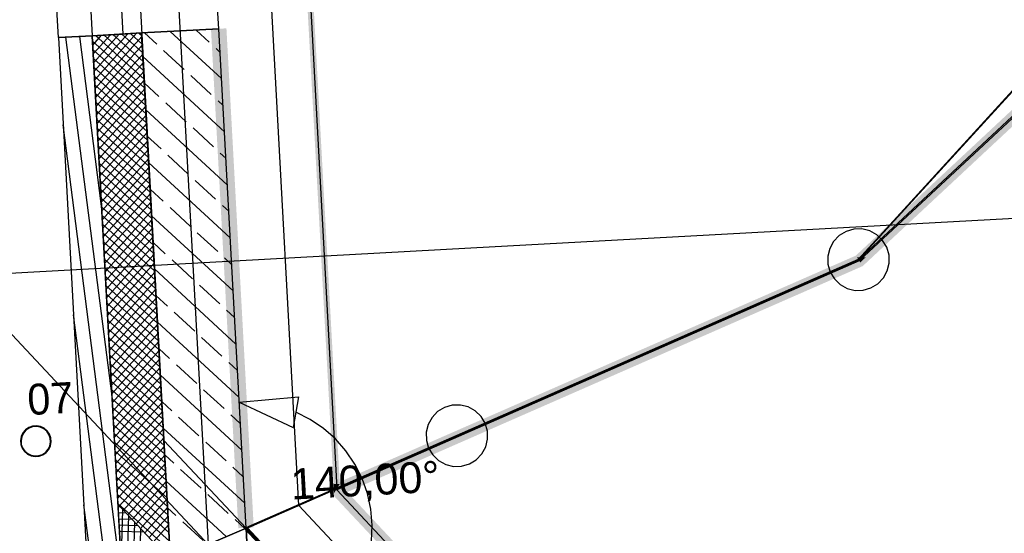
# Model space of a CAD drawing. Extents: x 199 to 1388, y 138 to 979.
# Tile 49 of 155: x 291 to 355, y 527 to 560. Entities that reach past the tile are written whole.
import ezdxf
from ezdxf.lldxf.tags import DXFTag

# ---------------------------------------------------------------- set-up
doc = ezdxf.new("R2010")
doc.units = 0
doc.layers.get('0').update_dxf_attribs({"lineweight": 25})
for name, color, linetype, lineweight, true_color in [('01AFU Allgemein Bemaßung-A07ET47HDI', 7, 'Continuous', 25, 0x848484), ('20 Außenwände-A07ET47EDI', 7, 'Continuous', 25, 0x848484), ('20 Dach Stb-Decke-A07ET47IDI', 7, 'Continuous', 25, 0x848484), ('20 Fallrohre - Beschriftung-A07ET47PDI', 7, 'Continuous', 25, 0x848484), ('20 Fallrohre-A07ET47YDI', 7, 'Continuous', 25, 0x848484), ('20 Fundament-A07ET47RDI', 7, 'Continuous', 25, 0x848484), ('20 Zaun innen', 7, 'Continuous', 25, 0x848484), ('A-0', 7, 'Continuous', 25, 0x848484), ('UPO_Loop2', 140, 'Continuous', 30, 0x00bfff), ('Uponor_TeilFlaecheGrenze', 6, 'Continuous', 25, 0xff00ff), ('Uponor_ZonenGrenze', 1, 'Continuous', 25, 0xff0000)]:
    doc.layers.add(name, color=color, linetype=linetype, lineweight=lineweight, true_color=true_color)
doc.layers.add('02 Raster Gebäude-A07ET47NDI', color=7, linetype='Continuous', lineweight=25)
doc.styles.get("Standard").update_dxf_attribs({"font": 'arial.ttf'})
tags = doc.linetypes.add('Raster-A07ET47ODI', pattern=[0.2, 0.1, -0.05, 0, -0.05]).pattern_tags.tags
tags[10:11] = [DXFTag(74, 4), DXFTag(75, 0), DXFTag(340, '0'), DXFTag(46, 1.0), DXFTag(50, 0.0), DXFTag(44, 0.0), DXFTag(45, 0.0)]
tags[8:9] = [DXFTag(74, 4), DXFTag(75, 0), DXFTag(340, '0'), DXFTag(46, 1.0), DXFTag(50, 0.0), DXFTag(44, 0.0), DXFTag(45, 0.0)]
tags[6:7] = [DXFTag(74, 4), DXFTag(75, 0), DXFTag(340, '0'), DXFTag(46, 1.0), DXFTag(50, 0.0), DXFTag(44, 0.0), DXFTag(45, 0.0)]
tags[4:5] = [DXFTag(74, 4), DXFTag(75, 0), DXFTag(340, '0'), DXFTag(46, 1.0), DXFTag(50, 0.0), DXFTag(44, 0.0), DXFTag(45, 0.0)]
tags = doc.linetypes.add('Öffnungslinie Tür Fenster-A07ET47JDI', pattern=[0.115, 0.075, -0.04]).pattern_tags.tags
tags[6:7] = [DXFTag(74, 4), DXFTag(75, 0), DXFTag(340, '0'), DXFTag(46, 1.0), DXFTag(50, 0.0), DXFTag(44, 0.0), DXFTag(45, 0.0)]
tags[4:5] = [DXFTag(74, 4), DXFTag(75, 0), DXFTag(340, '0'), DXFTag(46, 1.0), DXFTag(50, 0.0), DXFTag(44, 0.0), DXFTag(45, 0.0)]

# ---------------------------------------------------------------- blocks, each defined once
blk = doc.blocks.new('Referenz-A07ET47ZDI', base_point=(226.995, 158.1))
at = {"layer": '01AFU Allgemein Bemaßung-A07ET47HDI'}
for p, q in [((305.132, 535.317), (308.981, 535.65)), ((308.981, 535.65), (308.632, 533.681)), ((305.132, 535.317), (308.632, 533.681)), ((309.731, 534.197), (308.807, 534.665)), ((310.589, 533.615), (309.731, 534.197)), ((311.366, 532.929), (310.589, 533.615)), ((312.05, 532.15), (311.366, 532.929)), ((312.63, 531.291), (312.05, 532.15)), ((313.097, 530.366), (312.63, 531.291)), ((313.443, 529.388), (313.097, 530.366)), ((313.663, 528.375), (313.443, 529.388)), ((313.752, 527.343), (313.663, 528.375)), ((313.711, 526.307), (313.752, 527.343))]:
    blk.add_line(p, q, dxfattribs=at)
at = {"layer": '02 Raster Gebäude-A07ET47NDI', "linetype": 'Raster-A07ET47ODI', "ltscale": 56.250004}
for p, q in [((280.949, 931.356), (317.662, 260.681)), ((1024.469, 583.839), (320.128, 545.284)), ((268.905, 562.647), (551.626, 260.835)), ((320.128, 545.284), (255.738, 541.759))]:
    blk.add_line(p, q, dxfattribs=at)
at = {"layer": '02 Raster Gebäude-A07ET47NDI', "linetype": 'ByBlock', "ltscale": 56.250004}
blk.add_line((320.128, 545.284), (320.128, 545.284), dxfattribs=at)
blk.add_line((320.128, 545.284), (320.128, 545.284), dxfattribs=at)
at = {"layer": '20 Außenwände-A07ET47EDI'}
for p, q in [((303.808, 559.498), (301.622, 599.438)), ((293.424, 558.93), (291.238, 598.87)), ((295.533, 560.647), (295.621, 559.05)), ((297.618, 559.159), (297.53, 560.757)), ((295.777, 556.186), (298.484, 559.207)), ((297.618, 559.159), (298.816, 559.225)), ((298.654, 559.216), (298.825, 559.063)), ((298.816, 559.225), (303.808, 559.498)), ((298.816, 559.225), (300.261, 532.831)), ((299.801, 558.496), (298.999, 559.235)), ((303.985, 556.27), (300.67, 559.326)), ((303.192, 558.634), (302.341, 559.418)), ((305.579, 527.154), (303.808, 559.498)), ((293.424, 558.93), (295.621, 559.05)), ((293.424, 558.93), (295.214, 526.224)), ((296.898, 535.71), (293.911, 558.956)), ((296.225, 548.016), (294.813, 559.006)), ((295.621, 559.05), (297.618, 559.159)), ((295.621, 559.05), (297.282, 528.697)), ((295.623, 559.01), (295.66, 559.052)), ((295.64, 558.694), (299.01, 555.674)), ((295.654, 558.446), (296.225, 559.083)), ((295.685, 557.881), (296.79, 559.114)), ((295.715, 557.316), (297.354, 559.145)), ((295.746, 556.751), (297.919, 559.176)), ((295.808, 555.621), (298.829, 558.992)), ((295.83, 559.061), (298.979, 556.239)), ((296.395, 559.092), (298.948, 556.804)), ((296.959, 559.123), (298.917, 557.368)), ((297.524, 559.154), (298.886, 557.933)), ((298.089, 559.185), (298.856, 558.498)), ((295.671, 558.129), (299.041, 555.109)), ((295.839, 555.057), (298.859, 558.427)), ((301.565, 556.869), (300.242, 558.089)), ((303.891, 557.989), (303.633, 558.227)), ((295.702, 557.565), (299.072, 554.544)), ((295.87, 554.492), (298.89, 557.862)), ((295.901, 553.927), (298.921, 557.297)), ((304.173, 552.832), (298.899, 557.695)), ((295.733, 557), (299.103, 553.979)), ((295.932, 553.362), (298.952, 556.732)), ((295.764, 556.435), (299.134, 553.415)), ((295.963, 552.797), (298.983, 556.167)), ((303.329, 555.242), (302.006, 556.462)), ((295.795, 555.87), (299.165, 552.85)), ((295.994, 552.232), (299.014, 555.603)), ((299.938, 555.105), (298.994, 555.976)), ((295.826, 555.305), (299.196, 552.285)), ((295.856, 554.74), (299.227, 551.72)), ((296.025, 551.668), (299.045, 555.038)), ((304.079, 554.551), (303.77, 554.835)), ((295.887, 554.175), (299.257, 551.155)), ((296.056, 551.103), (299.076, 554.473)), ((304.361, 549.394), (299.088, 554.257)), ((301.702, 553.478), (300.379, 554.698)), ((295.918, 553.611), (299.288, 550.59)), ((296.086, 550.538), (299.107, 553.908)), ((297.527, 523.755), (293.733, 553.284)), ((295.949, 553.046), (299.319, 550.025)), ((296.117, 549.973), (299.138, 553.343)), ((303.467, 551.851), (302.144, 553.071)), ((295.98, 552.481), (299.35, 549.461)), ((296.148, 549.408), (299.169, 552.778)), ((296.179, 548.843), (299.2, 552.213)), ((300.076, 551.713), (299.182, 552.537)), ((296.011, 551.916), (299.381, 548.896)), ((296.21, 548.279), (299.23, 551.649)), ((296.042, 551.351), (299.412, 548.331)), ((296.241, 547.714), (299.261, 551.084)), ((301.84, 550.086), (300.517, 551.307)), ((304.267, 551.113), (303.908, 551.444)), ((296.073, 550.786), (299.443, 547.766)), ((296.272, 547.149), (299.292, 550.519)), ((304.55, 545.956), (299.276, 550.818)), ((296.104, 550.222), (299.474, 547.201)), ((296.135, 549.657), (299.505, 546.636)), ((296.303, 546.584), (299.323, 549.954)), ((303.604, 548.46), (302.281, 549.68)), ((296.166, 549.092), (299.536, 546.072)), ((296.334, 546.019), (299.354, 549.389)), ((300.213, 548.322), (299.37, 549.099)), ((296.197, 548.527), (299.567, 545.507)), ((296.365, 545.454), (299.385, 548.824)), ((296.227, 547.962), (299.598, 544.942)), ((296.396, 544.889), (299.416, 548.26)), ((301.977, 546.695), (300.654, 547.915)), ((304.455, 547.675), (304.045, 548.053)), ((296.258, 547.397), (299.628, 544.377)), ((296.427, 544.325), (299.447, 547.695)), ((296.457, 543.76), (299.478, 547.13)), ((304.738, 542.518), (299.464, 547.38)), ((296.289, 546.833), (299.659, 543.812)), ((296.488, 543.195), (299.509, 546.565)), ((296.32, 546.268), (299.69, 543.247)), ((296.519, 542.63), (299.54, 546)), ((303.742, 545.068), (302.418, 546.288)), ((296.351, 545.703), (299.721, 542.683)), ((296.55, 542.065), (299.571, 545.435)), ((300.35, 544.931), (299.558, 545.661)), ((296.382, 545.138), (299.752, 542.118)), ((296.413, 544.573), (299.783, 541.553)), ((296.581, 541.5), (299.601, 544.871)), ((304.644, 544.237), (304.183, 544.661)), ((296.444, 544.008), (299.814, 540.988)), ((296.612, 540.936), (299.632, 544.306)), ((304.926, 539.079), (299.652, 543.942)), ((302.115, 543.304), (300.792, 544.524)), ((296.475, 543.444), (299.845, 540.423)), ((296.643, 540.371), (299.663, 543.741)), ((296.506, 542.879), (299.876, 539.858)), ((296.674, 539.806), (299.694, 543.176)), ((303.879, 541.677), (302.556, 542.897)), ((296.537, 542.314), (299.907, 539.294)), ((296.705, 539.241), (299.725, 542.611)), ((296.736, 538.676), (299.756, 542.046)), ((300.488, 541.539), (299.746, 542.223)), ((296.568, 541.749), (299.938, 538.729)), ((296.767, 538.111), (299.787, 541.482)), ((296.475, 524.878), (294.406, 540.979)), ((296.598, 541.184), (299.969, 538.164)), ((296.798, 537.547), (299.818, 540.917)), ((302.252, 539.912), (300.929, 541.133)), ((304.832, 540.798), (304.32, 541.27)), ((296.629, 540.619), (300, 537.599)), ((296.829, 536.982), (299.849, 540.352)), ((305.114, 535.641), (299.84, 540.504)), ((296.66, 540.054), (300.03, 537.034)), ((296.691, 539.49), (300.061, 536.469)), ((296.859, 536.417), (299.88, 539.787)), ((304.017, 538.286), (302.693, 539.506)), ((296.722, 538.925), (300.092, 535.904)), ((296.89, 535.852), (299.911, 539.222)), ((296.753, 538.36), (300.123, 535.34)), ((296.921, 535.287), (299.942, 538.657)), ((300.625, 538.148), (299.935, 538.785)), ((296.784, 537.795), (300.154, 534.775)), ((296.952, 534.722), (299.973, 538.092)), ((296.983, 534.158), (300.003, 537.528)), ((302.39, 536.521), (301.066, 537.741)), ((305.02, 537.36), (304.458, 537.879)), ((296.815, 537.23), (300.185, 534.21)), ((297.014, 533.593), (300.034, 536.963)), ((305.302, 532.203), (300.029, 537.066)), ((296.846, 536.665), (300.216, 533.645)), ((297.045, 533.028), (300.065, 536.398)), ((296.877, 536.101), (300.247, 533.08)), ((297.076, 532.463), (300.096, 535.833)), ((304.154, 534.894), (302.831, 536.114)), ((296.908, 535.536), (300.278, 532.515)), ((297.107, 531.898), (300.127, 535.268)), ((300.763, 534.757), (300.123, 535.347)), ((296.939, 534.971), (300.309, 531.951)), ((296.97, 534.406), (300.34, 531.386)), ((297.138, 531.333), (300.158, 534.703)), ((302.527, 533.13), (301.204, 534.35)), ((305.208, 533.922), (304.595, 534.487)), ((297, 533.841), (300.371, 530.821)), ((297.169, 530.768), (300.189, 534.139)), ((297.031, 533.276), (300.401, 530.256)), ((297.2, 530.204), (300.22, 533.574)), ((305.491, 528.765), (300.217, 533.628)), ((297.062, 532.712), (300.432, 529.691)), ((297.23, 529.639), (300.251, 533.009)), ((297.261, 529.074), (300.282, 532.444)), ((300.261, 532.831), (300.686, 525.064)), ((304.292, 531.503), (302.968, 532.723)), ((297.093, 532.147), (300.463, 529.126)), ((297.373, 528.6), (300.313, 531.879)), ((300.9, 531.365), (300.311, 531.909)), ((297.124, 531.582), (300.494, 528.562)), ((297.648, 528.307), (300.344, 531.314)), ((297.155, 531.017), (300.525, 527.997)), ((297.922, 528.013), (300.374, 530.75)), ((302.665, 529.738), (301.341, 530.959)), ((305.396, 530.484), (304.733, 531.096)), ((297.186, 530.452), (300.556, 527.432)), ((297.217, 529.887), (300.587, 526.867)), ((298.197, 527.72), (300.405, 530.185)), ((304.293, 526.605), (300.405, 530.19)), ((297.248, 529.323), (300.618, 526.302)), ((298.471, 527.427), (300.436, 529.62)), ((304.429, 528.112), (303.106, 529.332)), ((295.423, 526), (295.08, 528.673)), ((297.279, 528.758), (300.649, 525.737)), ((297.282, 528.697), (297.554, 523.726)), ((298.746, 527.134), (300.467, 529.055)), ((297.289, 528.564), (297.411, 528.56)), ((297.311, 528.163), (297.797, 528.147)), ((297.494, 524.827), (297.609, 528.348)), ((299.02, 526.841), (300.498, 528.49)), ((301.038, 527.974), (300.499, 528.471)), ((297.333, 527.762), (298.184, 527.734)), ((297.355, 527.361), (298.571, 527.321)), ((297.862, 523.857), (297.996, 527.935)), ((298.268, 524.031), (298.382, 527.522)), ((299.295, 526.548), (300.529, 527.925)), ((299.569, 526.255), (300.56, 527.361)), ((302.802, 526.347), (301.479, 527.567)), ((305.503, 527.121), (304.87, 527.705)), ((297.377, 526.96), (298.957, 526.908)), ((298.674, 524.204), (298.769, 527.11)), ((305.585, 527.046), (305.503, 527.121)), ((312.51, 519.754), (305.579, 527.154)), ((306.194, 526.485), (305.585, 527.046))]:
    blk.add_line(p, q, dxfattribs=at)
at = {"layer": '20 Dach Stb-Decke-A07ET47IDI', "linetype": 'Öffnungslinie Tür Fenster-A07ET47JDI', "ltscale": 56.250004}
blk.add_line((285.894, 795.284), (300.686, 525.064), dxfattribs=at)
at = {"layer": '20 Fallrohre-A07ET47YDI'}
for p, q in [((291.75, 533.763), (291.505, 533.675)), ((291.759, 533.724), (291.523, 533.639)), ((292.01, 533.785), (291.75, 533.763)), ((292.009, 533.745), (291.759, 533.724)), ((292.255, 533.701), (292.009, 533.745)), ((292.267, 533.739), (292.01, 533.785)), ((292.482, 533.594), (292.255, 533.701)), ((292.504, 533.628), (292.267, 533.739)), ((291.011, 533.09), (290.965, 532.833)), ((291.049, 533.078), (291.005, 532.831)), ((291.122, 533.326), (291.011, 533.09)), ((291.156, 533.305), (291.049, 533.078)), ((291.29, 533.526), (291.122, 533.326)), ((291.317, 533.496), (291.156, 533.305)), ((291.505, 533.675), (291.29, 533.526)), ((291.523, 533.639), (291.317, 533.496)), ((292.673, 533.433), (292.482, 533.594)), ((292.703, 533.46), (292.504, 533.628)), ((292.817, 533.227), (292.673, 533.433)), ((292.852, 533.245), (292.703, 533.46)), ((292.902, 532.991), (292.817, 533.227)), ((292.941, 533), (292.852, 533.245)), ((290.965, 532.833), (290.987, 532.573)), ((290.987, 532.573), (291.075, 532.327)), ((291.005, 532.831), (291.026, 532.581)), ((291.026, 532.581), (291.111, 532.346)), ((292.772, 532.268), (292.878, 532.495)), ((292.805, 532.246), (292.916, 532.483)), ((292.878, 532.495), (292.923, 532.741)), ((292.923, 532.741), (292.902, 532.991)), ((292.916, 532.483), (292.963, 532.74)), ((292.963, 532.74), (292.941, 533)), ((291.075, 532.327), (291.224, 532.113)), ((291.111, 532.346), (291.254, 532.14)), ((291.224, 532.113), (291.424, 531.945)), ((291.254, 532.14), (291.445, 531.978)), ((291.424, 531.945), (291.66, 531.833)), ((291.445, 531.978), (291.672, 531.872)), ((291.66, 531.833), (291.917, 531.787)), ((291.672, 531.872), (291.919, 531.827)), ((291.917, 531.787), (292.177, 531.809)), ((291.919, 531.827), (292.169, 531.848)), ((292.169, 531.848), (292.404, 531.933)), ((292.177, 531.809), (292.423, 531.898)), ((292.404, 531.933), (292.61, 532.076)), ((292.423, 531.898), (292.637, 532.047)), ((292.61, 532.076), (292.772, 532.268)), ((292.637, 532.047), (292.805, 532.246))]:
    blk.add_line(p, q, dxfattribs=at)
for points in [[(291.649, 533.692), (291.546, 533.692), (291.649, 533.736)], [(291.662, 533.736), (291.649, 533.736), (291.662, 533.739)], [(291.662, 533.698), (291.649, 533.698), (291.649, 533.736)], [(291.662, 533.698), (291.662, 533.736), (291.649, 533.736)], [(291.649, 533.692), (291.662, 533.698), (291.649, 533.698)], [(291.802, 533.739), (291.662, 533.739), (291.802, 533.773)], [(291.802, 533.732), (291.662, 533.732), (291.662, 533.739)], [(291.802, 533.732), (291.802, 533.739), (291.662, 533.739)], [(291.662, 533.698), (291.802, 533.732), (291.662, 533.732)], [(291.808, 533.773), (291.802, 533.773), (291.808, 533.774)], [(291.808, 533.734), (291.802, 533.734), (291.802, 533.773)], [(291.808, 533.734), (291.808, 533.773), (291.802, 533.773)], [(291.802, 533.732), (291.808, 533.734), (291.802, 533.734)], [(291.958, 533.774), (291.808, 533.774), (291.958, 533.786)], [(291.958, 533.746), (291.808, 533.746), (291.808, 533.774)], [(291.958, 533.746), (291.958, 533.774), (291.808, 533.774)], [(291.808, 533.734), (291.958, 533.746), (291.808, 533.746)], [(291.958, 533.746), (291.958, 533.746), (291.958, 533.786)], [(291.958, 533.746), (291.958, 533.786), (291.958, 533.786)], [(291.958, 533.786), (291.958, 533.786), (291.958, 533.786)], [(292.076, 533.746), (291.958, 533.746), (291.958, 533.786)], [(292.109, 533.775), (291.991, 533.775), (291.958, 533.786)], [(291.958, 533.746), (291.958, 533.746), (291.958, 533.746)], [(292.109, 533.735), (292.076, 533.746), (291.958, 533.746)], [(292.109, 533.735), (292.109, 533.775), (291.991, 533.775)], [(292.114, 533.735), (292.109, 533.735), (292.109, 533.775)], [(292.115, 533.734), (292.115, 533.775), (292.109, 533.775)], [(292.115, 533.775), (292.109, 533.775), (292.109, 533.775)], [(292.115, 533.734), (292.114, 533.735), (292.109, 533.735)], [(292.192, 533.734), (292.115, 533.734), (292.115, 533.775)], [(292.255, 533.742), (292.177, 533.742), (292.115, 533.775)], [(292.255, 533.701), (292.192, 533.734), (292.115, 533.734)], [(292.255, 533.701), (292.255, 533.742), (292.177, 533.742)], [(292.266, 533.701), (292.255, 533.701), (292.255, 533.742)], [(292.267, 533.739), (292.256, 533.739), (292.255, 533.742)], [(292.267, 533.696), (292.266, 533.701), (292.255, 533.701)], [(292.267, 533.696), (292.267, 533.739), (292.256, 533.739)], [(292.325, 533.696), (292.267, 533.696), (292.267, 533.739)], [(292.395, 533.687), (292.337, 533.687), (292.267, 533.739)], [(291.011, 533.059), (291.004, 533.059), (291.011, 533.09)], [(291.015, 533.09), (291.011, 533.09), (291.015, 533.099)], [(291.015, 532.931), (291.011, 532.931), (291.011, 533.09)], [(291.015, 532.931), (291.015, 533.09), (291.011, 533.09)], [(291.049, 533.099), (291.015, 533.099), (291.049, 533.183)], [(291.049, 533.078), (291.015, 533.078), (291.015, 533.099)], [(291.049, 533.078), (291.049, 533.099), (291.015, 533.099)], [(291.015, 532.931), (291.049, 533.078), (291.015, 533.078)], [(291.07, 533.183), (291.049, 533.183), (291.07, 533.235)], [(291.07, 533.13), (291.049, 533.13), (291.049, 533.183)], [(291.07, 533.13), (291.07, 533.183), (291.049, 533.183)], [(291.049, 533.078), (291.07, 533.13), (291.049, 533.13)], [(291.106, 533.235), (291.07, 533.235), (291.106, 533.294)], [(291.106, 533.217), (291.07, 533.217), (291.07, 533.235)], [(291.106, 533.217), (291.106, 533.235), (291.07, 533.235)], [(291.07, 533.13), (291.106, 533.217), (291.07, 533.217)], [(291.151, 533.294), (291.106, 533.294), (291.151, 533.369)], [(291.151, 533.292), (291.106, 533.292), (291.106, 533.294)], [(291.151, 533.292), (291.151, 533.294), (291.106, 533.294)], [(291.106, 533.217), (291.151, 533.292), (291.106, 533.292)], [(291.184, 533.369), (291.151, 533.369), (291.184, 533.408)], [(291.184, 533.346), (291.151, 533.346), (291.151, 533.369)], [(291.184, 533.346), (291.184, 533.369), (291.151, 533.369)], [(291.151, 533.292), (291.184, 533.346), (291.151, 533.346)], [(291.236, 533.408), (291.184, 533.408), (291.253, 533.428)], [(291.184, 533.408), (291.253, 533.428), (291.2, 533.428)], [(291.184, 533.346), (291.236, 533.408), (291.184, 533.408)], [(291.253, 533.428), (291.2, 533.428), (291.253, 533.489)], [(291.281, 533.489), (291.253, 533.489), (291.281, 533.514)], [(291.281, 533.461), (291.253, 533.461), (291.253, 533.489)], [(291.281, 533.461), (291.281, 533.489), (291.253, 533.489)], [(291.253, 533.428), (291.281, 533.461), (291.253, 533.461)], [(291.342, 533.514), (291.281, 533.514), (291.371, 533.539)], [(291.281, 533.514), (291.371, 533.539), (291.31, 533.539)], [(291.281, 533.461), (291.342, 533.514), (291.281, 533.514)], [(291.371, 533.539), (291.31, 533.539), (291.371, 533.592)], [(291.395, 533.592), (291.371, 533.592), (291.395, 533.607)], [(291.395, 533.56), (291.371, 533.56), (291.371, 533.592)], [(291.395, 533.56), (291.395, 533.592), (291.371, 533.592)], [(291.371, 533.539), (291.395, 533.56), (291.371, 533.56)], [(291.471, 533.607), (291.395, 533.607), (291.505, 533.628)], [(291.395, 533.607), (291.505, 533.628), (291.429, 533.628)], [(291.395, 533.56), (291.471, 533.607), (291.395, 533.607)], [(291.505, 533.628), (291.429, 533.628), (291.505, 533.675)], [(291.523, 533.675), (291.505, 533.675), (291.523, 533.682)], [(291.523, 533.639), (291.505, 533.639), (291.505, 533.675)], [(291.523, 533.639), (291.523, 533.675), (291.505, 533.675)], [(291.505, 533.628), (291.523, 533.639), (291.505, 533.639)], [(291.626, 533.682), (291.523, 533.682), (291.649, 533.692)], [(291.523, 533.682), (291.649, 533.692), (291.546, 533.692)], [(291.523, 533.639), (291.626, 533.682), (291.523, 533.682)], [(292.395, 533.644), (292.325, 533.696), (292.267, 533.696)], [(292.395, 533.644), (292.395, 533.687), (292.337, 533.687)], [(292.409, 533.644), (292.395, 533.644), (292.395, 533.687)], [(292.413, 533.68), (292.397, 533.68), (292.395, 533.687)], [(292.413, 533.633), (292.409, 533.644), (292.395, 533.644)], [(292.413, 533.633), (292.413, 533.68), (292.397, 533.68)], [(292.458, 533.633), (292.413, 533.633), (292.413, 533.68)], [(292.524, 533.613), (292.478, 533.613), (292.413, 533.68)], [(292.524, 533.566), (292.458, 533.633), (292.413, 533.633)], [(292.524, 533.566), (292.524, 533.613), (292.478, 533.613)], [(292.54, 533.566), (292.524, 533.566), (292.524, 533.613)], [(292.547, 533.599), (292.529, 533.599), (292.524, 533.613)], [(292.547, 533.546), (292.54, 533.566), (292.524, 533.566)], [(292.547, 533.546), (292.547, 533.599), (292.529, 533.599)], [(292.584, 533.546), (292.547, 533.546), (292.547, 533.599)], [(292.639, 533.521), (292.602, 533.521), (292.547, 533.599)], [(292.639, 533.469), (292.584, 533.546), (292.547, 533.546)], [(292.639, 533.469), (292.639, 533.521), (292.602, 533.521)], [(292.656, 533.469), (292.639, 533.469), (292.639, 533.521)], [(292.667, 533.497), (292.647, 533.497), (292.639, 533.521)], [(292.667, 533.436), (292.656, 533.469), (292.639, 533.469)], [(292.667, 533.436), (292.667, 533.497), (292.647, 533.497)], [(292.697, 533.436), (292.667, 533.436), (292.667, 533.497)], [(292.737, 533.416), (292.707, 533.416), (292.667, 533.497)], [(292.737, 533.355), (292.697, 533.436), (292.667, 533.436)], [(292.737, 533.355), (292.737, 533.416), (292.707, 533.416)], [(292.755, 533.355), (292.737, 533.355), (292.737, 533.416)], [(292.769, 533.379), (292.748, 533.379), (292.737, 533.416)], [(292.769, 533.303), (292.755, 533.355), (292.737, 533.355)], [(292.769, 533.303), (292.769, 533.379), (292.748, 533.379)], [(292.793, 533.303), (292.769, 533.303), (292.769, 533.379)], [(292.817, 533.303), (292.793, 533.303), (292.769, 533.379)], [(292.817, 533.227), (292.793, 533.303), (292.769, 533.303)], [(292.817, 533.227), (292.817, 533.303), (292.793, 533.303)], [(292.833, 533.227), (292.817, 533.227), (292.817, 533.303)], [(292.852, 533.245), (292.829, 533.245), (292.817, 533.303)], [(292.852, 533.142), (292.833, 533.227), (292.817, 533.227)], [(292.852, 533.142), (292.852, 533.245), (292.829, 533.245)], [(292.867, 533.142), (292.852, 533.142), (292.852, 533.245)], [(292.875, 533.191), (292.86, 533.191), (292.852, 533.245)], [(292.875, 533.088), (292.867, 533.142), (292.852, 533.142)], [(292.875, 533.088), (292.875, 533.191), (292.86, 533.191)], [(292.89, 533.088), (292.875, 533.088), (292.875, 533.191)], [(292.911, 533.105), (292.887, 533.105), (292.875, 533.191)], [(292.911, 532.942), (292.89, 533.088), (292.875, 533.088)], [(292.911, 532.942), (292.911, 533.105), (292.887, 533.105)], [(292.913, 532.942), (292.911, 532.942), (292.911, 533.105)], [(292.913, 533.101), (292.911, 533.101), (292.911, 533.105)], [(292.913, 532.918), (292.913, 533.101), (292.911, 533.101)], [(292.919, 532.918), (292.913, 532.918), (292.913, 533.101)], [(292.924, 533.057), (292.914, 533.057), (292.913, 533.101)], [(290.975, 532.781), (290.964, 532.781), (290.975, 532.937)], [(290.975, 532.645), (290.975, 532.781), (290.964, 532.781)], [(290.977, 532.937), (290.975, 532.937), (290.977, 532.945)], [(290.977, 532.645), (290.975, 532.645), (290.975, 532.937)], [(290.977, 532.624), (290.977, 532.937), (290.975, 532.937)], [(290.977, 532.624), (290.977, 532.645), (290.975, 532.645)], [(291.004, 532.945), (290.977, 532.945), (291.004, 533.059)], [(290.997, 532.624), (290.977, 532.624), (290.977, 532.945)], [(291.004, 532.515), (291.004, 532.945), (290.977, 532.945)], [(291.004, 532.515), (290.997, 532.624), (290.977, 532.624)], [(291.011, 532.88), (291.004, 532.88), (291.004, 533.059)], [(291.011, 532.88), (291.011, 533.059), (291.004, 533.059)], [(291.004, 532.781), (291.011, 532.88), (291.004, 532.88)], [(291.013, 532.515), (291.004, 532.515), (291.004, 532.781)], [(291.014, 532.654), (291.008, 532.654), (291.004, 532.781)], [(291.014, 532.472), (291.013, 532.515), (291.004, 532.515)], [(291.014, 532.472), (291.014, 532.654), (291.008, 532.654)], [(291.011, 532.88), (291.015, 532.931), (291.011, 532.931)], [(291.016, 532.472), (291.014, 532.472), (291.014, 532.654)], [(291.016, 532.631), (291.015, 532.631), (291.014, 532.654)], [(291.016, 532.467), (291.016, 532.472), (291.014, 532.472)], [(291.016, 532.467), (291.016, 532.631), (291.015, 532.631)], [(291.04, 532.467), (291.016, 532.467), (291.016, 532.631)], [(291.052, 532.484), (291.037, 532.484), (291.016, 532.631)], [(291.052, 532.382), (291.04, 532.467), (291.016, 532.467)], [(291.052, 532.382), (291.052, 532.484), (291.037, 532.484)], [(291.067, 532.382), (291.052, 532.382), (291.052, 532.484)], [(291.075, 532.43), (291.06, 532.43), (291.052, 532.484)], [(291.075, 532.327), (291.075, 532.43), (291.06, 532.43)], [(291.098, 532.327), (291.075, 532.327), (291.075, 532.43)], [(291.111, 532.346), (291.094, 532.346), (291.075, 532.43)], [(292.857, 532.355), (292.821, 532.355), (292.857, 532.443)], [(292.878, 532.443), (292.857, 532.443), (292.878, 532.495)], [(292.878, 532.389), (292.857, 532.389), (292.857, 532.443)], [(292.878, 532.389), (292.878, 532.443), (292.857, 532.443)], [(292.913, 532.495), (292.878, 532.495), (292.913, 532.641)], [(292.913, 532.473), (292.878, 532.473), (292.878, 532.495)], [(292.913, 532.473), (292.913, 532.495), (292.878, 532.495)], [(292.878, 532.389), (292.913, 532.473), (292.878, 532.473)], [(292.913, 532.918), (292.913, 532.942), (292.911, 532.942)], [(292.924, 532.792), (292.919, 532.918), (292.913, 532.918)], [(292.916, 532.641), (292.913, 532.641), (292.916, 532.693)], [(292.916, 532.483), (292.913, 532.483), (292.913, 532.641)], [(292.916, 532.483), (292.916, 532.641), (292.913, 532.641)], [(292.913, 532.473), (292.916, 532.483), (292.913, 532.483)], [(292.924, 532.792), (292.924, 533.057), (292.914, 533.057)], [(292.924, 532.693), (292.916, 532.693), (292.924, 532.792)], [(292.924, 532.513), (292.916, 532.513), (292.916, 532.693)], [(292.924, 532.513), (292.924, 532.693), (292.916, 532.693)], [(292.916, 532.483), (292.924, 532.513), (292.916, 532.513)], [(292.95, 532.628), (292.924, 532.628), (292.924, 533.057)], [(292.95, 532.948), (292.93, 532.948), (292.924, 533.057)], [(292.924, 532.513), (292.95, 532.628), (292.924, 532.628)], [(292.95, 532.628), (292.95, 532.948), (292.93, 532.948)], [(292.952, 532.635), (292.95, 532.635), (292.95, 532.948)], [(292.952, 532.927), (292.951, 532.927), (292.95, 532.948)], [(292.95, 532.628), (292.952, 532.635), (292.95, 532.635)], [(292.952, 532.635), (292.952, 532.927), (292.951, 532.927)], [(292.964, 532.792), (292.952, 532.792), (292.952, 532.927)], [(292.952, 532.635), (292.964, 532.792), (292.952, 532.792)], [(291.075, 532.327), (291.067, 532.382), (291.052, 532.382)], [(291.111, 532.27), (291.098, 532.327), (291.075, 532.327)], [(291.111, 532.27), (291.111, 532.346), (291.094, 532.346)], [(291.134, 532.27), (291.111, 532.27), (291.111, 532.346)], [(291.158, 532.27), (291.134, 532.27), (291.111, 532.346)], [(291.158, 532.194), (291.134, 532.27), (291.111, 532.27)], [(291.158, 532.194), (291.158, 532.27), (291.134, 532.27)], [(291.18, 532.194), (291.158, 532.194), (291.158, 532.27)], [(291.19, 532.218), (291.173, 532.218), (291.158, 532.27)], [(291.19, 532.157), (291.18, 532.194), (291.158, 532.194)], [(291.19, 532.157), (291.19, 532.218), (291.173, 532.218)], [(291.22, 532.157), (291.19, 532.157), (291.19, 532.218)], [(291.261, 532.136), (291.23, 532.136), (291.19, 532.218)], [(291.261, 532.075), (291.22, 532.157), (291.19, 532.157)], [(291.261, 532.075), (291.261, 532.136), (291.23, 532.136)], [(291.281, 532.075), (291.261, 532.075), (291.261, 532.136)], [(291.289, 532.104), (291.271, 532.104), (291.261, 532.136)], [(291.289, 532.051), (291.281, 532.075), (291.261, 532.075)], [(291.289, 532.051), (291.289, 532.104), (291.271, 532.104)], [(291.326, 532.051), (291.289, 532.051), (291.289, 532.104)], [(291.38, 532.026), (291.343, 532.026), (291.289, 532.104)], [(291.38, 531.974), (291.326, 532.051), (291.289, 532.051)], [(291.38, 531.974), (291.38, 532.026), (291.343, 532.026)], [(291.399, 531.974), (291.38, 531.974), (291.38, 532.026)], [(291.404, 532.006), (291.387, 532.006), (291.38, 532.026)], [(291.404, 531.96), (291.399, 531.974), (291.38, 531.974)], [(291.404, 531.96), (291.404, 532.006), (291.387, 532.006)], [(291.449, 531.96), (291.404, 531.96), (291.404, 532.006)], [(291.515, 531.939), (291.469, 531.939), (291.404, 532.006)], [(291.515, 531.893), (291.449, 531.96), (291.404, 531.96)], [(291.515, 531.893), (291.515, 531.939), (291.469, 531.939)], [(291.53, 531.893), (291.515, 531.893), (291.515, 531.939)], [(291.533, 531.928), (291.518, 531.928), (291.515, 531.939)], [(291.533, 531.885), (291.53, 531.893), (291.515, 531.893)], [(291.533, 531.885), (291.533, 531.928), (291.518, 531.928)], [(291.59, 531.885), (291.533, 531.885), (291.533, 531.928)], [(291.66, 531.877), (291.602, 531.877), (291.533, 531.928)], [(291.66, 531.833), (291.59, 531.885), (291.533, 531.885)], [(291.66, 531.833), (291.66, 531.877), (291.602, 531.877)], [(291.671, 531.833), (291.66, 531.833), (291.66, 531.877)], [(291.672, 531.872), (291.661, 531.872), (291.66, 531.877)], [(291.672, 531.831), (291.671, 531.833), (291.66, 531.833)], [(291.672, 531.831), (291.672, 531.872), (291.661, 531.872)], [(291.75, 531.831), (291.672, 531.831), (291.672, 531.872)], [(291.813, 531.839), (291.735, 531.839), (291.672, 531.872)], [(291.813, 531.798), (291.75, 531.831), (291.672, 531.831)], [(291.813, 531.798), (291.813, 531.839), (291.735, 531.839)], [(291.819, 531.798), (291.813, 531.798), (291.813, 531.839)], [(291.819, 531.837), (291.813, 531.837), (291.813, 531.839)], [(291.819, 531.797), (291.819, 531.837), (291.813, 531.837)], [(291.819, 531.797), (291.819, 531.798), (291.813, 531.798)], [(291.937, 531.797), (291.819, 531.797), (291.819, 531.837)], [(291.969, 531.826), (291.851, 531.826), (291.819, 531.837)], [(291.969, 531.786), (291.937, 531.797), (291.819, 531.797)], [(291.969, 531.786), (291.969, 531.826), (291.851, 531.826)], [(292.119, 531.826), (291.969, 531.826), (292.119, 531.839)], [(291.969, 531.786), (291.969, 531.786), (291.969, 531.826)], [(291.969, 531.786), (291.969, 531.826), (291.969, 531.826)], [(291.969, 531.826), (291.969, 531.826), (291.969, 531.826)], [(292.119, 531.799), (291.969, 531.799), (291.969, 531.826)], [(292.119, 531.799), (292.119, 531.826), (291.969, 531.826)], [(291.969, 531.786), (292.119, 531.799), (291.969, 531.799)], [(291.969, 531.786), (291.969, 531.786), (291.969, 531.786)], [(292.126, 531.839), (292.119, 531.839), (292.126, 531.841)], [(292.126, 531.799), (292.119, 531.799), (292.119, 531.839)], [(292.126, 531.799), (292.126, 531.839), (292.119, 531.839)], [(292.119, 531.799), (292.126, 531.799), (292.119, 531.799)], [(292.265, 531.841), (292.126, 531.841), (292.265, 531.875)], [(292.265, 531.834), (292.126, 531.834), (292.126, 531.841)], [(292.265, 531.834), (292.265, 531.841), (292.126, 531.841)], [(292.126, 531.799), (292.265, 531.834), (292.126, 531.834)], [(292.278, 531.875), (292.265, 531.875), (292.278, 531.88)], [(292.278, 531.837), (292.265, 531.837), (292.265, 531.875)], [(292.278, 531.837), (292.278, 531.875), (292.265, 531.875)], [(292.265, 531.834), (292.278, 531.837), (292.265, 531.837)], [(292.381, 531.88), (292.278, 531.88), (292.404, 531.89)], [(292.278, 531.88), (292.404, 531.89), (292.301, 531.89)], [(292.278, 531.837), (292.381, 531.88), (292.278, 531.88)], [(292.404, 531.89), (292.301, 531.89), (292.404, 531.933)], [(292.423, 531.933), (292.404, 531.933), (292.423, 531.945)], [(292.423, 531.898), (292.404, 531.898), (292.404, 531.933)], [(292.423, 531.898), (292.423, 531.933), (292.404, 531.933)], [(292.404, 531.89), (292.423, 531.898), (292.404, 531.898)], [(292.498, 531.945), (292.423, 531.945), (292.532, 531.966)], [(292.423, 531.945), (292.532, 531.966), (292.457, 531.966)], [(292.423, 531.898), (292.498, 531.945), (292.423, 531.945)], [(292.532, 531.966), (292.457, 531.966), (292.532, 532.013)], [(292.556, 532.013), (292.532, 532.013), (292.556, 532.033)], [(292.556, 531.981), (292.532, 531.981), (292.532, 532.013)], [(292.556, 531.981), (292.556, 532.013), (292.532, 532.013)], [(292.532, 531.966), (292.556, 531.981), (292.532, 531.981)], [(292.617, 532.033), (292.556, 532.033), (292.646, 532.059)], [(292.556, 532.033), (292.646, 532.059), (292.585, 532.059)], [(292.556, 531.981), (292.617, 532.033), (292.556, 532.033)], [(292.646, 532.059), (292.585, 532.059), (292.646, 532.111)], [(292.675, 532.111), (292.646, 532.111), (292.675, 532.145)], [(292.675, 532.083), (292.646, 532.083), (292.646, 532.111)], [(292.675, 532.083), (292.675, 532.111), (292.646, 532.111)], [(292.646, 532.059), (292.675, 532.083), (292.646, 532.083)], [(292.727, 532.145), (292.675, 532.145), (292.743, 532.165)], [(292.675, 532.145), (292.743, 532.165), (292.691, 532.165)], [(292.675, 532.083), (292.727, 532.145), (292.675, 532.145)], [(292.743, 532.165), (292.691, 532.165), (292.743, 532.226)], [(292.776, 532.226), (292.743, 532.226), (292.776, 532.28)], [(292.776, 532.203), (292.743, 532.203), (292.743, 532.226)], [(292.776, 532.203), (292.776, 532.226), (292.743, 532.226)], [(292.743, 532.165), (292.776, 532.203), (292.743, 532.203)], [(292.821, 532.28), (292.776, 532.28), (292.821, 532.355)], [(292.821, 532.278), (292.776, 532.278), (292.776, 532.28)], [(292.821, 532.278), (292.821, 532.28), (292.776, 532.28)], [(292.776, 532.203), (292.821, 532.278), (292.776, 532.278)], [(292.857, 532.337), (292.821, 532.337), (292.821, 532.355)], [(292.857, 532.337), (292.857, 532.355), (292.821, 532.355)], [(292.821, 532.278), (292.857, 532.337), (292.821, 532.337)], [(292.857, 532.337), (292.878, 532.389), (292.857, 532.389)]]:
    blk.add_solid(points, dxfattribs=at)
at = {"layer": '20 Fundament-A07ET47RDI', "linetype": 'Öffnungslinie Tür Fenster-A07ET47JDI', "ltscale": 56.250004}
for p, q in [((309.004, 528.617), (294.846, 787.261)), ((415.27, 415.175), (309.004, 528.617))]:
    blk.add_line(p, q, dxfattribs=at)
at = {"layer": '20 Zaun innen'}
for p, q in [((394.15, 598.154), (345.227, 544.56)), ((345.25, 544.526), (394.175, 598.123)), ((344.937, 546.52), (344.435, 546.375)), ((345.459, 546.531), (344.937, 546.52)), ((345.966, 546.406), (345.459, 546.531)), ((343.989, 546.104), (343.627, 545.728)), ((344.435, 546.375), (343.989, 546.104)), ((346.423, 546.154), (345.966, 546.406)), ((346.8, 545.793), (346.423, 546.154)), ((343.376, 545.27), (343.251, 544.763)), ((343.627, 545.728), (343.376, 545.27)), ((347.07, 545.346), (346.8, 545.793)), ((347.216, 544.845), (347.07, 545.346)), ((345.227, 544.56), (319.227, 533.16)), ((343.251, 544.763), (343.261, 544.241)), ((347.226, 544.323), (347.216, 544.845)), ((319.243, 533.123), (345.25, 544.526)), ((343.261, 544.241), (343.407, 543.74)), ((347.102, 543.816), (347.226, 544.323)), ((343.407, 543.74), (343.677, 543.293)), ((343.677, 543.293), (344.054, 542.932)), ((346.488, 542.982), (346.85, 543.358)), ((346.85, 543.358), (347.102, 543.816)), ((344.054, 542.932), (344.511, 542.68)), ((344.511, 542.68), (345.018, 542.555)), ((345.54, 542.566), (346.042, 542.711)), ((346.042, 542.711), (346.488, 542.982)), ((345.018, 542.555), (345.54, 542.566)), ((318.432, 534.973), (317.986, 534.703)), ((318.934, 535.119), (318.432, 534.973)), ((319.456, 535.129), (318.934, 535.119)), ((319.963, 535.005), (319.456, 535.129)), ((320.42, 534.753), (319.963, 535.005)), ((317.986, 534.703), (317.624, 534.326)), ((320.797, 534.391), (320.42, 534.753)), ((321.067, 533.945), (320.797, 534.391)), ((317.372, 533.869), (317.248, 533.362)), ((317.624, 534.326), (317.372, 533.869)), ((321.213, 533.443), (321.067, 533.945)), ((319.227, 533.16), (305.571, 527.172)), ((305.587, 527.135), (319.243, 533.123)), ((317.248, 533.362), (317.258, 532.84)), ((321.223, 532.921), (321.213, 533.443)), ((317.258, 532.84), (317.404, 532.339)), ((321.098, 532.414), (321.223, 532.921)), ((317.404, 532.339), (317.674, 531.892)), ((317.674, 531.892), (318.051, 531.53)), ((320.485, 531.58), (320.847, 531.957)), ((320.847, 531.957), (321.098, 532.414)), ((318.051, 531.53), (318.508, 531.279)), ((318.508, 531.279), (319.015, 531.154)), ((319.015, 531.154), (319.537, 531.165)), ((319.537, 531.165), (320.039, 531.31)), ((320.039, 531.31), (320.485, 531.58)), ((305.571, 527.172), (305.587, 527.135))]:
    blk.add_line(p, q, dxfattribs=at)
at = {"layer": 'A-0', "linetype": 'Continuous', "ltscale": 312.5}
for p, q in [((298.816, 559.225), (295.621, 559.05)), ((303.808, 559.498), (298.816, 559.225)), ((298.816, 559.225), (300.261, 532.831)), ((300.686, 525.064), (298.816, 559.225)), ((305.579, 527.154), (303.808, 559.498)), ((295.621, 559.05), (293.424, 558.93)), ((293.424, 558.93), (295.214, 526.224)), ((295.621, 559.05), (297.282, 528.697)), ((297.554, 523.726), (295.621, 559.05)), ((291.75, 533.763), (291.505, 533.675)), ((291.759, 533.724), (291.523, 533.639)), ((292.01, 533.785), (291.75, 533.763)), ((292.009, 533.745), (291.759, 533.724)), ((292.255, 533.701), (292.009, 533.745)), ((292.267, 533.739), (292.01, 533.785)), ((292.482, 533.594), (292.255, 533.701)), ((292.504, 533.628), (292.267, 533.739)), ((291.011, 533.09), (290.965, 532.833)), ((291.049, 533.078), (291.005, 532.831)), ((291.122, 533.326), (291.011, 533.09)), ((291.156, 533.305), (291.049, 533.078)), ((291.29, 533.526), (291.122, 533.326)), ((291.317, 533.496), (291.156, 533.305)), ((291.505, 533.675), (291.29, 533.526)), ((291.523, 533.639), (291.317, 533.496)), ((292.673, 533.433), (292.482, 533.594)), ((292.703, 533.46), (292.504, 533.628)), ((292.817, 533.227), (292.673, 533.433)), ((292.852, 533.245), (292.703, 533.46)), ((292.902, 532.991), (292.817, 533.227)), ((292.941, 533), (292.852, 533.245)), ((290.965, 532.833), (290.987, 532.573)), ((290.987, 532.573), (291.075, 532.327)), ((291.005, 532.831), (291.026, 532.581)), ((291.026, 532.581), (291.111, 532.346)), ((292.772, 532.268), (292.878, 532.495)), ((292.805, 532.246), (292.916, 532.483)), ((292.878, 532.495), (292.923, 532.741)), ((292.923, 532.741), (292.902, 532.991)), ((292.916, 532.483), (292.963, 532.74)), ((292.963, 532.74), (292.941, 533)), ((300.261, 532.831), (305.579, 527.154)), ((300.261, 532.831), (300.686, 525.064)), ((305.579, 527.154), (300.261, 532.831)), ((291.075, 532.327), (291.224, 532.113)), ((291.111, 532.346), (291.254, 532.14)), ((291.224, 532.113), (291.424, 531.945)), ((291.254, 532.14), (291.445, 531.978)), ((291.424, 531.945), (291.66, 531.833)), ((291.445, 531.978), (291.672, 531.872)), ((291.66, 531.833), (291.917, 531.787)), ((291.672, 531.872), (291.919, 531.827)), ((291.917, 531.787), (292.177, 531.809)), ((291.919, 531.827), (292.169, 531.848)), ((292.169, 531.848), (292.404, 531.933)), ((292.177, 531.809), (292.423, 531.898)), ((292.404, 531.933), (292.61, 532.076)), ((292.423, 531.898), (292.637, 532.047)), ((292.61, 532.076), (292.772, 532.268)), ((292.637, 532.047), (292.805, 532.246)), ((297.282, 528.697), (300.686, 525.064)), ((297.282, 528.697), (297.554, 523.726)), ((300.686, 525.064), (297.282, 528.697)), ((305.579, 527.154), (300.686, 525.064)), ((300.686, 525.064), (305.579, 527.154)), ((312.51, 519.754), (305.579, 527.154)), ((305.579, 527.154), (306.004, 519.386)), ((306.004, 519.386), (305.579, 527.154))]:
    blk.add_line(p, q, dxfattribs=at)
at = {"layer": '01AFU Allgemein Bemaßung-A07ET47HDI', "linetype": 'ByBlock', "ltscale": 40.625, "insert": (308.411, 530.993), "char_height": 2, "attachment_point": 1, "rotation": 3.1332}
blk.add_mtext('{\\fArial;140,00°}', dxfattribs=at)
at = {"layer": '20 Fallrohre - Beschriftung-A07ET47PDI', "insert": (291.362, 536.469), "char_height": 2, "attachment_point": 1, "rotation": 3.1332}
blk.add_mtext('{\\fCentury Gothic;07}', dxfattribs=at)
blk = doc.blocks.new('Polylinie-A07ET483DI', base_point=(297.398, 529.422))
at = {"color": 0, "linetype": 'ByBlock', "lineweight": -2, "ltscale": 0.25}
for points in [[(311.248, 530.02), (297.82, 782.59), (297.419, 782.59)], [(311.649, 530.02), (311.248, 530.02), (297.82, 782.59)], [(345.717, 544.701), (345.131, 544.701), (358.755, 556.866)], [(345.131, 544.701), (358.755, 556.866), (358.169, 556.866)], [(345.354, 544.362), (344.358, 544.362), (345.131, 544.701)], [(345.354, 544.362), (345.717, 544.701), (345.131, 544.701)], [(312.645, 530.02), (311.649, 530.02), (345.354, 544.362)], [(311.649, 530.02), (345.354, 544.362), (344.358, 544.362)], [(311.281, 529.422), (311.649, 530.02), (311.248, 530.02)], [(311.281, 529.422), (312.645, 530.02), (311.649, 530.02)]]:
    blk.add_solid(points, dxfattribs=at)
blk = doc.blocks.new('Polylinie-A07ET487DI', base_point=(311.456, 418.429))
at = {"color": 0, "linetype": 'ByBlock', "lineweight": -2, "ltscale": 0.25}
for p, q in [((358.467, 556.761), (345.287, 544.463)), ((345.287, 544.463), (311.456, 529.629)), ((311.456, 529.629), (415.625, 418.429))]:
    blk.add_line(p, q, dxfattribs=at)
blk = doc.blocks.new('Polylinie-A07ET48BDI', base_point=(310.777, 417.864))
at = {"color": 0, "linetype": 'ByBlock', "lineweight": -2, "ltscale": 0.25}
for points in [[(346.237, 544.802), (345.064, 544.802), (358.74, 556.468)], [(345.064, 544.802), (358.74, 556.468), (357.567, 556.468)], [(345.51, 544.124), (343.517, 544.124), (345.064, 544.802)], [(345.51, 544.124), (346.237, 544.802), (345.064, 544.802)], [(312.77, 529.769), (310.777, 529.769), (345.51, 544.124)], [(310.777, 529.769), (345.51, 544.124), (343.517, 544.124)], [(312.135, 529.49), (311.038, 529.49), (310.777, 529.769)], [(312.135, 529.49), (312.77, 529.769), (310.777, 529.769)], [(414.547, 418.995), (312.135, 529.49), (311.038, 529.49)], [(415.644, 418.995), (414.547, 418.995), (312.135, 529.49)]]:
    blk.add_solid(points, dxfattribs=at)
blk = doc.blocks.new('Polylinie-A07ET48DDI', base_point=(297.61, 529.721))
at = {"color": 0, "linetype": 'ByBlock', "lineweight": -2, "ltscale": 0.25}
for p, q in [((297.61, 782.761), (311.465, 529.721)), ((345.242, 544.531), (358.563, 556.96)), ((311.465, 529.721), (345.242, 544.531))]:
    blk.add_line(p, q, dxfattribs=at)

msp = doc.modelspace()

# ---------------------------------------------------------------- linework, layer by layer
at = {"layer": 'UPO_Loop2', "color": 244, "lineweight": 80, "ltscale": 0.8, "true_color": 0x991b1e}
msp.add_line((305.579, 527.154), (312.51, 519.754), dxfattribs=at)
at = {"layer": 'UPO_Loop2', "color": 219, "lineweight": 80, "ltscale": 0.8, "true_color": 0x642165}
for points in [[(304.311, 559.471), (303.309, 559.471), (304.308, 559.525)], [(305.075, 527.202), (304.311, 559.471), (303.309, 559.471)], [(306.077, 527.202), (305.075, 527.202), (304.311, 559.471)], [(305.078, 527.148), (306.077, 527.202), (305.075, 527.202)]]:
    msp.add_solid(points, dxfattribs=at)

# ---------------------------------------------------------------- block references
at = {"layer": 'UPO_Loop2', "color": 219, "lineweight": 80, "ltscale": 4000.00006, "true_color": 0x642165}
msp.add_blockref('Referenz-A07ET47ZDI', (226.995, 158.1), dxfattribs=at)
at = {"layer": 'Uponor_TeilFlaecheGrenze', "ltscale": 0.25}
for name, p in [('Polylinie-A07ET48DDI', (297.61, 529.721)), ('Polylinie-A07ET487DI', (311.456, 418.429))]:
    msp.add_blockref(name, p, dxfattribs=at)
at = {"layer": 'Uponor_ZonenGrenze', "ltscale": 0.25}
for name, p in [('Polylinie-A07ET483DI', (297.398, 529.422)), ('Polylinie-A07ET48BDI', (310.777, 417.864))]:
    msp.add_blockref(name, p, dxfattribs=at)

doc.saveas('drawing.dxf')
